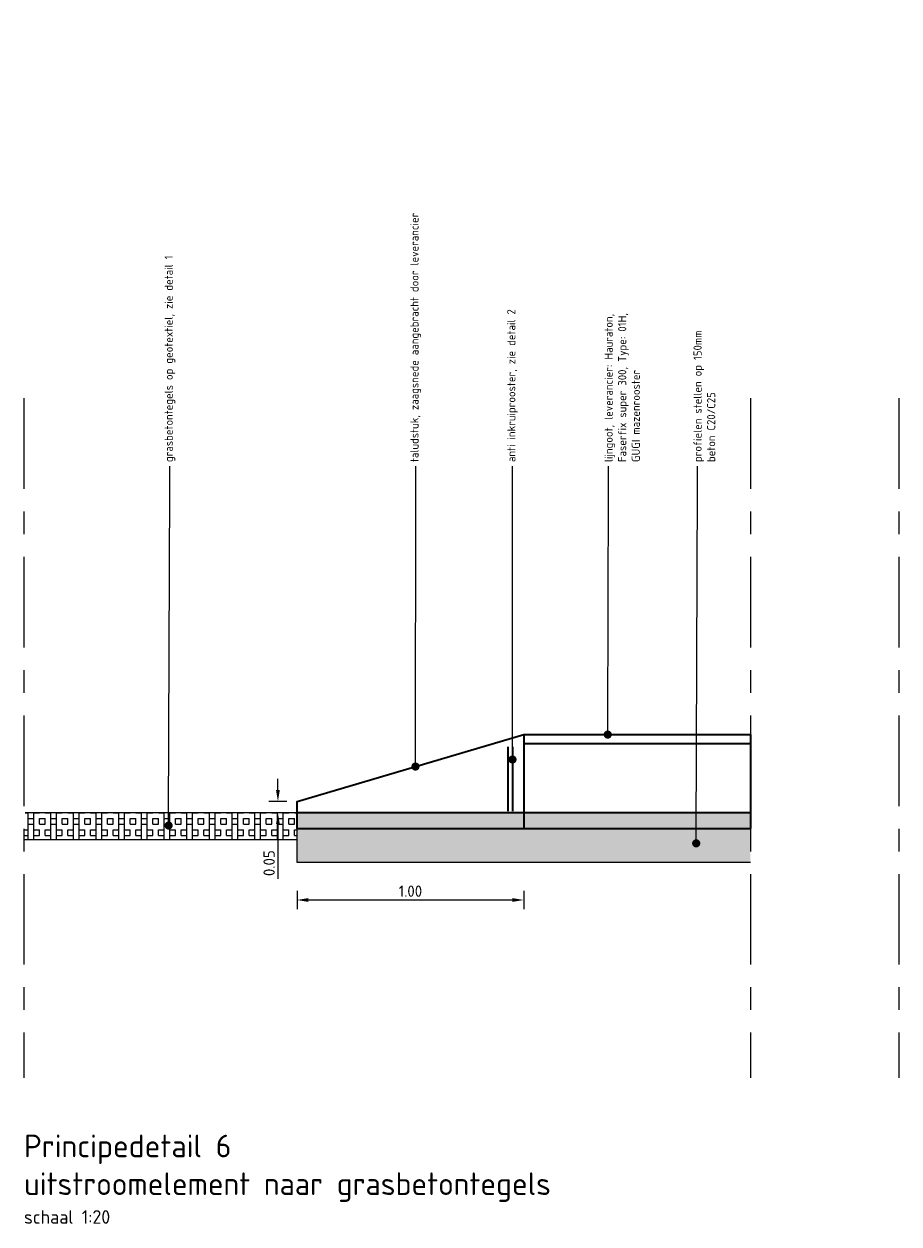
# Model space of a CAD drawing. Header units: metres. Extents: x 2158 to 2361, y 3646 to 3696.
# Tile 5 of 44: x 2192.3 to 2196.16, y 3666.8 to 3672.1. Entities that reach past the tile are written whole.
import ezdxf
from ezdxf import colors
from ezdxf.entities.mleader import LeaderData, LeaderLine
from ezdxf.math import Vec2, Vec3

# ---------------------------------------------------------------- set-up
doc = ezdxf.new("R2010")
doc.units = ezdxf.units.M
doc.header["$LTSCALE"] = 5
doc.linetypes.add('XX-AFBREEK', pattern=[7, 4, -1, 1, -1])
for name, color, linetype, lineweight in [('N-WE-RI-HWA-BETONVORM-V', 254, 'Continuous', 18), ('N-WE-RI-HWA_GOOT_LIJNGOOT-G gesloten', 1, 'Continuous', 35), ('N-WE-RI-HWA_GOOT_LIJNGOOT-V gesloten', 253, 'Continuous', 18), ('N-WE-RI-HWA_uitstroombak-G', 3, 'Continuous', 25), ('N-WE-VH-VERHARDING_GRASBETONSTEEN-A', 254, 'Continuous', 18), ('X-XX-AL-AANPIJLING-T18', 10, 'Continuous', 15), ('X-XX-AL-AFBREEKLIJN-GD', 7, 'XX-AFBREEK', 25), ('X-XX-AL-T18', 10, 'Continuous', 15)]:
    doc.layers.add(name, color=color, linetype=linetype, lineweight=lineweight)
doc.layers.add('TM00_MAATVOERING', color=1, linetype='Continuous')
doc.styles.add('NLCS-ISO-M20-T25', font='NLCS-ISO.ttf', dxfattribs={"height": 0.05})
doc.styles.add('NLCS-ISO-M20-T50', font='NLCS-ISO.ttf', dxfattribs={"height": 0.1})
doc.dimstyles.new('NLCS-M20-T25-PIJL_L2_H2', dxfattribs={"dimscale": 0.02, "dimtxt": 2.5, "dimasz": 2.5, "dimexe": 2, "dimexo": 2, "dimgap": 0.7, "dimtad": 1, "dimzin": 0, "dimdsep": 46, "dimtxsty": 'NLCS-ISO-M20-T25', "dimcen": 0, "dimdle": 2, "dimclrd": 256, "dimclre": 256, "dimclrt": 256, "dimazin": 0, "dimtfac": 1, "dimtdec": 3, "dimtofl": 0, "dimtmove": 0, "dimatfit": 3, "dimfxl": 2, "dimfxlon": 1, "dimtfillclr": 256, "dimtolj": 1, "dimtzin": 0, "dimlwd": -1, "dimlwe": -1, "dimarcsym": 0})

# ---------------------------------------------------------------- blocks, each defined once
blk = doc.blocks.new('*D43')
at = {"layer": 'Defpoints', "color": 0, "ltscale": 0.2, "transparency": 16777216}
for p in [(2193.5068, 3668.6688), (2193.4221, 3668.6188), (2193.5068, 3668.6188)]:
    blk.add_point(p, dxfattribs=at)
at = {"layer": 'TM00_MAATVOERING', "ltscale": 0.2, "transparency": 16777216}
for p, q in [((2193.4221, 3668.7188), (2193.4221, 3668.7688)), ((2193.4621, 3668.6688), (2193.3821, 3668.6688)), ((2193.4621, 3668.6188), (2193.3821, 3668.6188)), ((2193.4221, 3668.5688), (2193.4221, 3668.3275))]:
    blk.add_line(p, q, dxfattribs=at)
for points in [[(2193.4137, 3668.7188), (2193.4304, 3668.7188), (2193.4221, 3668.6688)], [(2193.4137, 3668.5688), (2193.4304, 3668.5688), (2193.4221, 3668.6188)]]:
    blk.add_solid(points, dxfattribs=at)
at = {"layer": 'TM00_MAATVOERING', "ltscale": 0.2, "transparency": 16777216, "insert": (2193.3831, 3668.3965), "char_height": 0.05, "attachment_point": 5, "rotation": 90, "style": 'NLCS-ISO-M20-T25'}
blk.add_mtext('\\A1;0.05', dxfattribs=at)
blk = doc.blocks.new('_Dot')
at = {"color": 0, "linetype": 'ByBlock', "lineweight": -2}
blk.add_line((-0.5, 0), (-1, 0), dxfattribs=at)
at = {"color": 0, "linetype": 'ByBlock', "const_width": 0.5}
blk.add_lwpolyline([(-0.25, 0, 1), (0.25, 0, 1)], format="xyb", close=True, dxfattribs=at)
blk = doc.blocks.new('*D49')
at = {"layer": 'Defpoints', "color": 0, "ltscale": 0.2, "transparency": 16777216}
for p in [(2194.5068, 3668.9638), (2193.5068, 3668.5638), (2194.5068, 3668.2339)]:
    blk.add_point(p, dxfattribs=at)
at = {"layer": 'TM00_MAATVOERING', "ltscale": 0.2, "transparency": 16777216}
for p, q in [((2193.5068, 3668.2739), (2193.5068, 3668.1939)), ((2193.5568, 3668.2339), (2194.4568, 3668.2339)), ((2194.5068, 3668.2739), (2194.5068, 3668.1939))]:
    blk.add_line(p, q, dxfattribs=at)
for points in [[(2193.5568, 3668.2422), (2193.5568, 3668.2255), (2193.5068, 3668.2339)], [(2194.4568, 3668.2422), (2194.4568, 3668.2255), (2194.5068, 3668.2339)]]:
    blk.add_solid(points, dxfattribs=at)
at = {"layer": 'TM00_MAATVOERING', "ltscale": 0.2, "transparency": 16777216, "insert": (2194.0068, 3668.2729), "char_height": 0.05, "attachment_point": 5, "style": 'NLCS-ISO-M20-T25'}
blk.add_mtext('\\A1;1.00', dxfattribs=at)

msp = doc.modelspace()

# ---------------------------------------------------------------- hatches: boundary and pattern name
at = {"layer": 'N-WE-RI-HWA-BETONVORM-V'}
h = msp.add_hatch(dxfattribs=at)
h.set_pattern_fill('ACO-BETON_LICHT', color=256, scale=0.02, pattern_type=2)
h.set_pattern_definition([(140, (2209.44776, 3667.44853), (0.00637563, 0.07287387), [0.00762, -0.08382]), (85, (2209.44776, 3667.44853), (-0.07642266, -0.01409713), [0.006096, -0.067056]), (190.451, (2209.44829, 3667.454605), (-0.07004668, 0.058777), [0.006476, -0.071236]), (136.1842, (2209.42744, 3667.44853), (0.01681693, 0.1084316), [0.01143, -0.12573]), (186.6356, (2209.42884, 3667.45757), (-0.0989702, 0.0949617), [0.009714, -0.106854]), (81.184, (2209.42744, 3667.44853), (-0.09897005, 0.09496184), [0.009144, -0.100584]), (111, (2209.43252, 3667.45869), (0.0409062, 0.06064595), [0.00762, -0.08382]), (56, (2209.43252, 3667.45869), (-0.0736752, 0.0247208), [0.006096, -0.067056]), (161.4514, (2209.43593, 3667.463746), (-0.03276914, 0.0853666), [0.006476, -0.071236]), (127.5, (2209.44776, 3667.448533), (-0.033822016, 0.00123544), [0, -0.0662432, 0, -0.068072, 0, -0.06731]), (97.5, (2209.44776, 3667.448533), (-0.04007223, 0.026727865), [0, -0.0388112, 0, -0.0647192, 0, -0.025654]), (57.5, (2209.44776, 3667.425876), (0.002291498, 0.05423624), [0, -0.0254, 0, -0.079248, 0, -0.105156]), (47.5, (2209.44776, 3667.415716), (-0.0101706, 0.05925167), [0, -0.03302, 0, -0.0526288, 0, -0.074676])])
h.paths.add_polyline_path([(2195.5068, 3668.3988), (2195.5068, 3668.5488), (2193.5068, 3668.5488), (2193.5068, 3668.3988)])
at = {"layer": 'N-WE-RI-HWA_GOOT_LIJNGOOT-V gesloten', "ltscale": 0.2}
h = msp.add_hatch(color=256, dxfattribs=at)
h.dxf.hatch_style = 1
h.paths.add_polyline_path([(2194.5068, 3668.6188), (2193.5068, 3668.6188), (2193.5068, 3668.5488), (2194.5068, 3668.5488)])
h = msp.add_hatch(color=256, dxfattribs=at)
h.dxf.hatch_style = 1
h.paths.add_polyline_path([(2195.5068, 3668.6188), (2194.5068, 3668.6188), (2194.5068, 3668.5488), (2195.5068, 3668.5488)])
at = {"layer": 'N-WE-VH-VERHARDING_GRASBETONSTEEN-A', "ltscale": 0.2}
h = msp.add_hatch(dxfattribs=at)
h.set_pattern_fill('AVH-GRASBETONSTEEN_01', color=256, scale=0.05, pattern_type=2)
h.set_pattern_definition([(90, (-164461.47963, -458650.18174), (-0.1, 6e-18), []), (90, (-164461.45463, -458650.18174), (-0.1, 6e-18), []), (0, (-164461.47963, -458650.18174), (0, 0.1), [-0.025, 0.025]), (0, (-164461.47963, -458650.15674), (0, 0.1), [-0.025, 0.025]), (0, (-164461.47963, -458650.13174), (0, 0.1), [0.025, -0.025]), (0, (-164461.47963, -458650.10674), (0, 0.1), [0.025, -0.025]), (90, (-164461.42963, -458650.18174), (-0.1, 6e-18), [0.025, -0.025]), (90, (-164461.40463, -458650.18174), (-0.1, 6e-18), [0.025, -0.025])])
h.paths.add_polyline_path([(2193.5068, 3668.6188), (2192.3068, 3668.6188), (2192.3017, 3668.4988), (2193.5068, 3668.4988)])

# ---------------------------------------------------------------- linework, layer by layer
at = {"layer": 'N-WE-RI-HWA_GOOT_LIJNGOOT-G gesloten'}
for p, q in [((2195.5068, 3668.6188), (2193.5068, 3668.6188)), ((2193.5068, 3668.5488), (2195.5068, 3668.5488))]:
    msp.add_line(p, q, dxfattribs=at)
for points in [[(2193.5068, 3668.5488), (2193.5068, 3668.6688), (2194.5068, 3668.9638), (2195.5068, 3668.9638)], [(2194.5068, 3668.9638), (2194.5068, 3668.5488)], [(2194.5068, 3668.9638), (2194.5068, 3668.5488)], [(2194.5068, 3668.9238), (2195.5068, 3668.9238)], [(2195.5068, 3668.9638), (2195.5068, 3668.5488)]]:
    msp.add_lwpolyline(points, dxfattribs=at)
at = {"layer": 'N-WE-RI-HWA_GOOT_LIJNGOOT-G gesloten', "ltscale": 0.2}
for points in [[(2194.437, 3668.9104), (2194.437, 3668.6254)], [(2194.457, 3668.9104), (2194.457, 3668.6254)]]:
    msp.add_lwpolyline(points, dxfattribs=at)
at = {"layer": 'N-WE-RI-HWA_uitstroombak-G', "ltscale": 0.2}
msp.add_line((2193.5068, 3668.4988), (2192.3017, 3668.4988), dxfattribs=at)
msp.add_lwpolyline([(2193.5068, 3668.6188), (2192.3068, 3668.6188)], dxfattribs=at)
at = {"layer": 'N-WE-RI-HWA_uitstroombak-G'}
msp.add_lwpolyline([(2195.5068, 3668.3988), (2193.5068, 3668.3988), (2193.5068, 3668.5488)], dxfattribs=at)
at = {"layer": 'X-XX-AL-AFBREEKLIJN-GD', "ltscale": 0.02}
for p, q in [((2192.3017, 3670.4485), (2192.3017, 3667.4485)), ((2195.5068, 3670.4485), (2195.5068, 3667.4485)), ((2196.1623, 3670.4485), (2196.1623, 3667.4485))]:
    msp.add_line(p, q, dxfattribs=at)

# ---------------------------------------------------------------- texts
at = {"layer": 'X-XX-AL-T18', "insert": (2192.3017, 3667.1985), "char_height": 0.1, "width": 5.841356, "attachment_point": 1, "style": 'NLCS-ISO-M20-T50'}
msp.add_mtext('{\\C4;Principedetail 6\\Puitstroomelement naar grasbetontegels \\P\\H0.6x;\\C3;schaal 1:20}', dxfattribs=at)

# ---------------------------------------------------------------- dimensions: what is measured, and where the dimension line sits
at = {"layer": 'TM00_MAATVOERING', "ltscale": 0.2}
dim = msp.add_linear_dim(base=(2194.5068, 3668.2339), p1=(2193.5068, 3668.5638), p2=(2194.5068, 3668.9638), dimstyle='NLCS-M20-T25-PIJL_L2_H2', dxfattribs=at)
dim.commit()
dim.dimension.update_dxf_attribs({"geometry": '*D49', "text_midpoint": (2194.0068, 3668.2729)})
dim = msp.add_linear_dim(base=(2193.4221, 3668.6188), p1=(2193.5068, 3668.6688), p2=(2193.5068, 3668.6188), angle=270, dimstyle='NLCS-M20-T25-PIJL_L2_H2', dxfattribs=at)
dim.commit()
dim.dimension.update_dxf_attribs({"geometry": '*D43', "text_midpoint": (2193.4221, 3668.3965), "dimtype": 161})

# ---------------------------------------------------------------- leaders
at = {"layer": 'X-XX-AL-AANPIJLING-T18'}
ml = msp.add_multileader_mtext('Standard', dxfattribs=at)
ml.set_content('{\\C2;grasbetontegels op geotextiel, zie detail 1}', color=256, style='NLCS-ISO-M20-T50')
ml.set_leader_properties(color=256, linetype='ByLayer', lineweight=-1)
ml.set_arrow_properties(name='DOT')
ml.build(insert=Vec2(0, 0))
ml.multileader.update_dxf_attribs({"text_right_attachment_type": 5, "dogleg_length": 0.045, "arrow_head_size": 0.036})
ctx = ml.context
ctx.base_point, ctx.char_height, ctx.arrow_head_size, ctx.landing_gap_size, ctx.plane_origin, ctx.plane_x_axis, ctx.plane_y_axis = Vec3(2192.9457, 3670.1485), 0.036, 0.036, 0.018, Vec3(2192.9457, 3666.5756), Vec3(0, 1), Vec3(-1, 0)
ctx.right_attachment = 5
notes = []
notes.append((ctx, [(0, (1, 1, 0), (2192.9457, 3670.0585), (0, 1), 0.09, [(0, [(2192.9397, 3668.5626)], 0, [])])]))
ctx.mtext.insert, ctx.mtext.text_direction, ctx.mtext.rotation, ctx.mtext.width, ctx.mtext.flow_direction = Vec3(2192.9223, 3670.1665), Vec3(0, 1), 1.570796, 1.933083, 5
ml = msp.add_multileader_mtext('Standard', dxfattribs=at)
ml.set_content('{\\C2;taludstuk, zaagsnede aangebracht door leverancier}', color=256, style='NLCS-ISO-M20-T50')
ml.set_leader_properties(color=256, linetype='ByLayer', lineweight=-1)
ml.set_arrow_properties(name='DOT')
ml.build(insert=Vec2(0, 0))
ml.multileader.update_dxf_attribs({"text_right_attachment_type": 5, "dogleg_length": 0.045, "arrow_head_size": 0.036})
ctx = ml.context
ctx.base_point, ctx.char_height, ctx.arrow_head_size, ctx.landing_gap_size, ctx.plane_origin, ctx.plane_x_axis, ctx.plane_y_axis = Vec3(2194.0299, 3670.1485), 0.036, 0.036, 0.018, Vec3(2194.0299, 3666.5756), Vec3(0, 1), Vec3(-1, 0)
ctx.right_attachment = 5
notes.append((ctx, [(0, (1, 1, 0), (2194.0299, 3670.0585), (0, 1), 0.09, [(0, [(2194.0289, 3668.8228)], 0, [])])]))
ctx.mtext.insert, ctx.mtext.text_direction, ctx.mtext.rotation, ctx.mtext.width, ctx.mtext.flow_direction = Vec3(2194.0065, 3670.1665), Vec3(0, 1), 1.570796, 1.933083, 5
ml = msp.add_multileader_mtext('Standard', dxfattribs=at)
ml.set_content('{\\C2;anti inkruiprooster, zie detail 2}', color=256, style='NLCS-ISO-M20-T50')
ml.set_leader_properties(color=256, linetype='ByLayer', lineweight=-1)
ml.set_arrow_properties(name='DOT')
ml.build(insert=Vec2(0, 0))
ml.multileader.update_dxf_attribs({"text_right_attachment_type": 5, "dogleg_length": 0.045, "arrow_head_size": 0.036})
ctx = ml.context
ctx.base_point, ctx.char_height, ctx.arrow_head_size, ctx.landing_gap_size, ctx.plane_origin, ctx.plane_x_axis, ctx.plane_y_axis = Vec3(2194.457, 3670.1485), 0.036, 0.036, 0.018, Vec3(2194.457, 3666.5756), Vec3(0, 1), Vec3(-1, 0)
ctx.right_attachment = 5
notes.append((ctx, [(0, (1, 1, 0), (2194.457, 3670.0585), (0, 1), 0.09, [(0, [(2194.457, 3668.8538)], 0, [])])]))
ctx.mtext.insert, ctx.mtext.text_direction, ctx.mtext.rotation, ctx.mtext.width, ctx.mtext.flow_direction = Vec3(2194.4336, 3670.1665), Vec3(0, 1), 1.570796, 1.933083, 5
ml = msp.add_multileader_mtext('Standard', dxfattribs=at)
ml.set_content('{\\C2;lijngoot, leverancier: Hauraton,\\PFaserfix super 300, Type: 01H,\\PGUGI mazenrooster}', color=256, style='NLCS-ISO-M20-T50')
ml.set_leader_properties(color=256, linetype='ByLayer', lineweight=-1)
ml.set_arrow_properties(name='DOT')
ml.build(insert=Vec2(0, 0))
ml.multileader.update_dxf_attribs({"text_right_attachment_type": 5, "dogleg_length": 0.045, "arrow_head_size": 0.036})
ctx = ml.context
ctx.base_point, ctx.char_height, ctx.arrow_head_size, ctx.landing_gap_size, ctx.plane_origin, ctx.plane_x_axis, ctx.plane_y_axis = Vec3(2194.8811, 3670.1485), 0.036, 0.036, 0.018, Vec3(2194.8811, 3666.5756), Vec3(0, 1), Vec3(-1, 0)
ctx.right_attachment = 5
notes.append((ctx, [(0, (1, 1, 0), (2194.8811, 3670.0585), (0, 1), 0.09, [(0, [(2194.8772, 3668.9638)], 0, [])])]))
ctx.mtext.insert, ctx.mtext.text_direction, ctx.mtext.rotation, ctx.mtext.width, ctx.mtext.flow_direction = Vec3(2194.8631, 3670.1665), Vec3(0, 1), 1.570796, 1.933083, 5
ml = msp.add_multileader_mtext('Standard', dxfattribs=at)
ml.set_content('{\\C2;profielen stellen op 150mm \\Pbeton C20/C25}', color=256, style='NLCS-ISO-M20-T50')
ml.set_leader_properties(color=256, linetype='ByLayer', lineweight=-1)
ml.set_arrow_properties(name='DOT')
ml.build(insert=Vec2(0, 0))
ml.multileader.update_dxf_attribs({"text_right_attachment_type": 5, "dogleg_length": 0.045, "arrow_head_size": 0.036})
ctx = ml.context
ctx.base_point, ctx.char_height, ctx.arrow_head_size, ctx.landing_gap_size, ctx.plane_origin, ctx.plane_x_axis, ctx.plane_y_axis = Vec3(2195.2736, 3670.1485), 0.036, 0.036, 0.018, Vec3(2195.2736, 3666.5756), Vec3(0, 1), Vec3(-1, 0)
ctx.right_attachment = 5
notes.append((ctx, [(0, (1, 1, 0), (2195.2736, 3670.0585), (0, 1), 0.09, [(0, [(2195.2676, 3668.4839)], 0, [])])]))
ctx.mtext.insert, ctx.mtext.text_direction, ctx.mtext.rotation, ctx.mtext.width, ctx.mtext.flow_direction = Vec3(2195.2556, 3670.1665), Vec3(0, 1), 1.570796, 1.933083, 5
for ctx, leaders in notes:
    for number, flags, end, landing, length, lines in leaders:
        leader = LeaderData()
        leader.index, (leader.has_last_leader_line, leader.has_dogleg_vector, leader.attachment_direction) = number, flags
        leader.last_leader_point, leader.dogleg_vector, leader.dogleg_length = Vec3(end), Vec3(landing), length
        for number, points, colour, breaks in lines:
            line = LeaderLine()
            line.index, line.vertices, line.color, line.breaks = number, Vec3.list(points), colors.encode_raw_color(colour), breaks
            leader.lines.append(line)
        ctx.leaders.append(leader)

doc.saveas('drawing.dxf')
